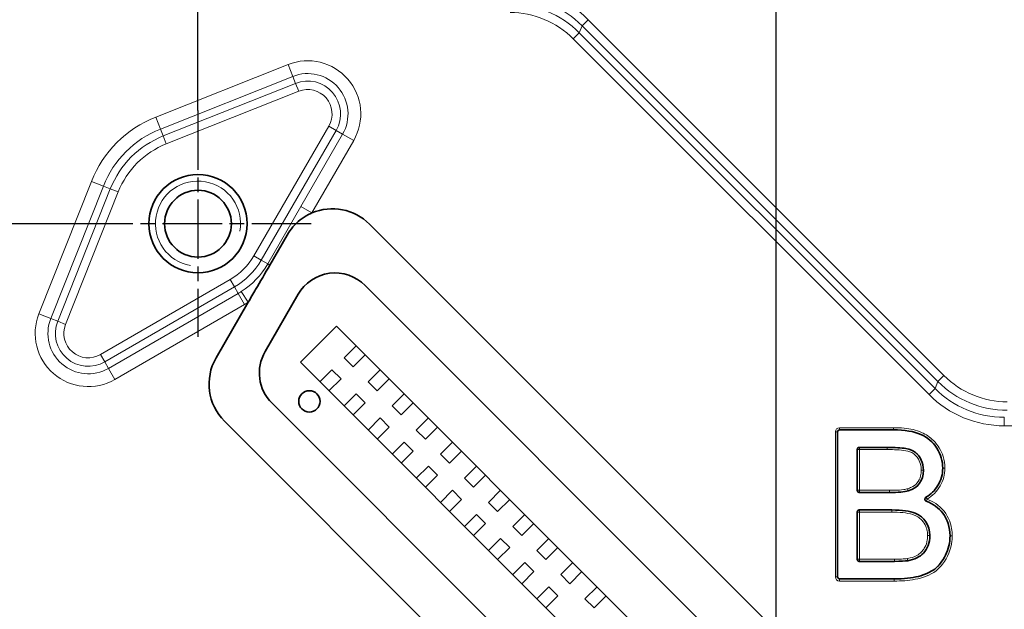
# Model space of a CAD drawing. Header units: millimetres. Extents: x 5 to 415, y 5 to 292.
# Tile 8 of 37: x 141 to 165, y 140 to 154. Entities that reach past the tile are written whole.
import ezdxf

# ---------------------------------------------------------------- set-up
doc = ezdxf.new("R2010")
doc.units = ezdxf.units.MM
doc.linetypes.add('CHAIN', pattern=[0.3543, 0.2362, -0.0295, 0.0591, -0.0295])
doc.linetypes.add('LONG_DASH_DOTTED', pattern=[0.3001, 0.2362, -0.0295, 0.0049, -0.0295])
for name, color, linetype, lineweight in [('Bemaßung (ISO)', 7, 'Continuous', 25), ('Mittelpunktmarkierung (ISO)', 7, 'LONG_DASH_DOTTED', 25), ('Sichtbar (ISO)', 7, 'Continuous', 35), ('Sichtbar schmal (ISO)', 7, 'Continuous', 18)]:
    doc.layers.add(name, color=color, linetype=linetype, lineweight=lineweight)
doc.styles.add('Notiztext (ISO)', font='isocpeur.ttf')
doc.dimstyles.new('Standard (ISO)', dxfattribs={"dimtxt": 3.5, "dimasz": 2.5, "dimexe": 2, "dimexo": 0, "dimgap": 0.762, "dimtad": 1, "dimtoh": 1, "dimdec": 8, "dimrnd": 1e-08, "dimdsep": 46, "dimtxsty": 'Notiztext (ISO)', "dimcen": 0.09, "dimdle": 10, "dimclrd": 256, "dimclre": 256, "dimclrt": 256, "dimadec": 6, "dimazin": 2, "dimtfac": 0.514286, "dimtdec": 3, "dimtmove": 0, "dimatfit": 3, "dimfxl": 1, "dimtolj": 1, "dimlwd": -1, "dimlwe": -1, "dimarcsym": 0})

# ---------------------------------------------------------------- blocks, each defined once
blk = doc.blocks.new('*D27')
at = {"layer": 'Bemaßung (ISO)', "transparency": 16777216}
for p, q in [((170.338, 161.722), (84.852, 161.722)), ((86.852, 159.222), (86.852, 112.522)), ((140.493, 110.022), (84.852, 110.022))]:
    blk.add_line(p, q, dxfattribs=at)
for points in [[(86.435, 159.222), (87.269, 159.222), (86.852, 161.722)], [(86.435, 112.522), (87.269, 112.522), (86.852, 110.022)]]:
    blk.add_solid(points, dxfattribs=at)
at = {"layer": 'Defpoints', "color": 0, "transparency": 16777216}
for p in [(170.338, 161.722), (86.852, 110.022), (140.493, 110.022)]:
    blk.add_point(p, dxfattribs=at)
at = {"layer": 'Bemaßung (ISO)', "transparency": 16777216, "insert": (82.59, 132.372), "char_height": 3.5, "attachment_point": 1, "rotation": 90, "style": 'Notiztext (ISO)'}
blk.add_mtext('\\A1;51.7', dxfattribs=at)
blk = doc.blocks.new('*D29')
at = {"layer": 'Bemaßung (ISO)', "transparency": 16777216}
for p, q in [((142.996, 149.21), (101.327, 149.21)), ((103.327, 146.71), (103.327, 112.522)), ((140.493, 110.022), (101.327, 110.022))]:
    blk.add_line(p, q, dxfattribs=at)
for points in [[(102.91, 146.71), (103.744, 146.71), (103.327, 149.21)], [(102.91, 112.522), (103.744, 112.522), (103.327, 110.022)]]:
    blk.add_solid(points, dxfattribs=at)
at = {"layer": 'Defpoints', "color": 0, "transparency": 16777216}
for p in [(142.996, 149.21), (103.327, 110.022), (140.493, 110.022)]:
    blk.add_point(p, dxfattribs=at)
at = {"layer": 'Bemaßung (ISO)', "transparency": 16777216, "insert": (99.065, 125.766), "char_height": 3.5, "attachment_point": 1, "rotation": 90, "style": 'Notiztext (ISO)'}
blk.add_mtext('\\A1;39.2', dxfattribs=at)
blk = doc.blocks.new('*D34')
at = {"layer": 'Bemaßung (ISO)', "transparency": 16777216}
for p, q in [((138.138, 169.667), (138.138, 184.346)), ((145.65, 151.865), (145.65, 184.346)), ((138.138, 182.346), (122.039, 182.346)), ((143.15, 182.346), (140.638, 182.346))]:
    blk.add_line(p, q, dxfattribs=at)
for points in [[(140.638, 182.763), (140.638, 181.929), (138.138, 182.346)], [(143.15, 182.763), (143.15, 181.929), (145.65, 182.346)]]:
    blk.add_solid(points, dxfattribs=at)
at = {"layer": 'Defpoints', "color": 0, "transparency": 16777216}
for p in [(138.138, 182.346), (138.138, 169.667), (145.65, 151.865)]:
    blk.add_point(p, dxfattribs=at)
at = {"layer": 'Bemaßung (ISO)', "transparency": 16777216, "insert": (122.801, 186.608), "char_height": 3.5, "attachment_point": 1, "style": 'Notiztext (ISO)'}
blk.add_mtext('\\A1;7.5', dxfattribs=at)
blk = doc.blocks.new('*D35')
at = {"layer": 'Bemaßung (ISO)', "transparency": 16777216}
for p, q in [((138.138, 169.667), (138.138, 189.927)), ((159.227, 138.288), (159.227, 189.927)), ((140.638, 187.927), (156.727, 187.927))]:
    blk.add_line(p, q, dxfattribs=at)
for points in [[(140.638, 188.344), (140.638, 187.51), (138.138, 187.927)], [(156.727, 188.344), (156.727, 187.51), (159.227, 187.927)]]:
    blk.add_solid(points, dxfattribs=at)
at = {"layer": 'Defpoints', "color": 0, "transparency": 16777216}
for p in [(159.227, 187.927), (138.138, 169.667), (159.227, 138.288)]:
    blk.add_point(p, dxfattribs=at)
at = {"layer": 'Bemaßung (ISO)', "transparency": 16777216, "insert": (145.532, 192.189), "char_height": 3.5, "attachment_point": 1, "style": 'Notiztext (ISO)'}
blk.add_mtext('\\A1;21.1', dxfattribs=at)
blk = doc.blocks.new('*D36')
at = {"layer": 'Bemaßung (ISO)', "transparency": 16777216}
for p, q in [((138.138, 169.667), (138.138, 198.249)), ((171.438, 119.542), (171.438, 198.249)), ((140.638, 196.249), (168.938, 196.249))]:
    blk.add_line(p, q, dxfattribs=at)
for points in [[(140.638, 196.665), (140.638, 195.832), (138.138, 196.249)], [(168.938, 196.665), (168.938, 195.832), (171.438, 196.249)]]:
    blk.add_solid(points, dxfattribs=at)
at = {"layer": 'Defpoints', "color": 0, "transparency": 16777216}
for p in [(171.438, 196.249), (138.138, 169.667), (171.438, 119.542)]:
    blk.add_point(p, dxfattribs=at)
at = {"layer": 'Bemaßung (ISO)', "transparency": 16777216, "insert": (150.938, 200.511), "char_height": 3.5, "attachment_point": 1, "style": 'Notiztext (ISO)'}
blk.add_mtext('\\A1;33.3', dxfattribs=at)

msp = doc.modelspace()

# ---------------------------------------------------------------- linework, layer by layer
at = {"layer": 'Mittelpunktmarkierung (ISO)', "linetype": 'CHAIN', "ltscale": 5.898996}
for p, q in [((145.65009183, 151.86470705), (145.65009183, 146.55598084)), ((148.30445494, 149.21034395), (142.99572873, 149.21034395))]:
    msp.add_line(p, q, dxfattribs=at)
at = {"layer": 'Sichtbar (ISO)'}
for p, q in [((149.67660882, 149.20019348), (159.21639157, 139.66041073)), ((147.33627015, 148.23682844), (147.74445973, 148.94383354)), ((149.57453447, 147.76077504), (157.77697313, 139.55833638)), ((147.22494515, 146.20880505), (148.00140229, 147.55366826)), ((146.07486158, 146.05847912), (146.82936329, 147.36531441)), ((148.05425489, 145.95765275), (148.90278303, 146.80618089)), ((148.90278303, 146.80618089), (156.82237898, 138.88658494)), ((149.36240244, 146.34656148), (149.07955972, 146.06371877)), ((149.57453447, 146.13442945), (149.29169176, 145.85158674)), ((155.97385084, 138.0380568), (148.05425489, 145.95765275)), ((149.07955972, 146.06371877), (149.29169176, 145.85158674)), ((148.5138743, 145.49803334), (148.79671701, 145.78087606)), ((149.00884905, 145.56874402), (148.79671701, 145.78087606)), ((149.92808786, 145.78087606), (149.64524515, 145.49803334)), ((148.72600633, 145.28590131), (149.00884905, 145.56874402)), ((149.64524515, 145.49803334), (149.85737718, 145.28590131)), ((150.1402199, 145.56874402), (149.85737718, 145.28590131)), ((149.07955972, 144.93234792), (149.36240244, 145.21519063)), ((149.57453447, 145.0030586), (149.36240244, 145.21519063)), ((150.49377329, 145.21519063), (150.21093057, 144.93234792)), ((155.01789636, 137.36766568), (147.38386377, 145.00169827)), ((149.29169176, 144.72021589), (149.57453447, 145.0030586)), ((150.70590532, 145.0030586), (150.42306261, 144.72021589)), ((150.21093057, 144.93234792), (150.42306261, 144.72021589)), ((154.58993587, 136.2541334), (146.27033149, 144.57373778)), ((149.64524515, 144.36666249), (149.92808786, 144.64950521)), ((150.1402199, 144.43737317), (149.92808786, 144.64950521)), ((151.05945871, 144.64950521), (150.776616, 144.36666249)), ((149.85737718, 144.15453046), (150.1402199, 144.43737317)), ((150.776616, 144.36666249), (150.98874803, 144.15453046)), ((151.27159075, 144.43737317), (150.98874803, 144.15453046)), ((160.66580739, 144.32081154), (160.66580739, 140.92342585)), ((161.97699834, 144.37080964), (160.71580549, 144.37080964)), ((150.21093057, 143.80097707), (150.49377329, 144.08381978)), ((150.70590532, 143.87168775), (150.49377329, 144.08381978)), ((151.62514414, 144.08381978), (151.34230142, 143.80097707)), ((150.42306261, 143.58884504), (150.70590532, 143.87168775)), ((151.34230142, 143.80097707), (151.55443346, 143.58884504)), ((151.83727617, 143.87168775), (151.55443346, 143.58884504)), ((161.12736615, 143.90993875), (161.12736615, 142.95091447)), ((161.8276081, 143.95993685), (161.17736425, 143.95993685)), ((150.776616, 143.23529164), (151.05945871, 143.51813436)), ((151.27159075, 143.30600232), (151.05945871, 143.51813436)), ((152.19082956, 143.51813436), (151.90798685, 143.23529164)), ((150.98874803, 143.02315961), (151.27159075, 143.30600232)), ((151.90798685, 143.23529164), (152.12011888, 143.02315961)), ((152.40296159, 143.30600232), (152.12011888, 143.02315961)), ((151.34230142, 142.66960622), (151.62514414, 142.95244893)), ((151.83727617, 142.7403169), (151.62514414, 142.95244893)), ((152.75651499, 142.95244893), (152.47367227, 142.66960622)), ((161.17736425, 142.90091637), (161.88362944, 142.90091637)), ((151.55443346, 142.45747419), (151.83727617, 142.7403169)), ((152.47367227, 142.66960622), (152.68580431, 142.45747419)), ((152.96864702, 142.7403169), (152.68580431, 142.45747419)), ((161.12736615, 142.44004549), (161.12736615, 141.33429864)), ((161.93698309, 142.49004358), (161.17736425, 142.49004358)), ((151.90798685, 142.10392079), (152.19082956, 142.38676351)), ((152.12011888, 141.89178876), (152.40296159, 142.17463147)), ((152.40296159, 142.17463147), (152.19082956, 142.38676351)), ((153.32220041, 142.38676351), (153.0393577, 142.10392079)), ((153.53433244, 142.17463147), (153.25148973, 141.89178876)), ((153.0393577, 142.10392079), (153.25148973, 141.89178876)), ((152.47367227, 141.53823537), (152.75651499, 141.82107808)), ((152.96864702, 141.60894605), (152.75651499, 141.82107808)), ((153.88788584, 141.82107808), (153.60504312, 141.53823537)), ((152.68580431, 141.32610334), (152.96864702, 141.60894605)), ((153.60504312, 141.53823537), (153.81717516, 141.32610334)), ((154.10001787, 141.60894605), (153.81717516, 141.32610334)), ((153.0393577, 140.97254994), (153.32220041, 141.25539266)), ((153.53433244, 141.04326062), (153.32220041, 141.25539266)), ((154.45357126, 141.25539266), (154.17072855, 140.97254994)), ((161.17736425, 141.28430054), (162.00100748, 141.28430054)), ((153.25148973, 140.76041791), (153.53433244, 141.04326062)), ((154.66570329, 141.04326062), (154.38286058, 140.76041791)), ((154.17072855, 140.97254994), (154.38286058, 140.76041791)), ((160.71580549, 140.87342776), (161.9983398, 140.87342776)), ((153.60504312, 140.40686452), (153.88788584, 140.68970723)), ((154.10001787, 140.4775752), (153.88788584, 140.68970723)), ((155.01925669, 140.68970723), (154.73641397, 140.40686452)), ((153.81717516, 140.19473249), (154.10001787, 140.4775752)), ((154.73641397, 140.40686452), (154.94854601, 140.19473249)), ((155.23138872, 140.4775752), (154.94854601, 140.19473249))]:
    msp.add_line(p, q, dxfattribs=at)
for centre, radius in [((145.65009183, 149.21034395), 1.1543631), ((145.65009183, 149.21034395), 0.7835), ((148.26638692, 145.03841394), 0.25)]:
    msp.add_circle(centre, radius, dxfattribs=at)
for centre, radius, start, end in [((148.80686748, 148.33045214), 1.23, 45, 113.136870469), ((148.86742769, 147.05366826), 1, 45, 150), ((148.09097055, 145.70880505), 1, 150, 225), ((147.14007283, 145.44347912), 1.23, 150, 225)]:
    msp.add_arc(centre, radius, start, end, dxfattribs=at)
for centre, major_axis in [((160.71580929, 144.32080773), (-0.03535803, 0.03535803)), ((161.17736805, 143.90993495), (-0.03535803, 0.03535803)), ((161.17736805, 142.95091827), (-0.03535803, -0.03535803)), ((161.17736805, 142.44004168), (-0.03535803, 0.03535803)), ((161.17736805, 141.33430245), (-0.03535803, -0.03535803)), ((160.71580929, 140.92342966), (-0.03535803, -0.03535803))]:
    msp.add_ellipse(centre, major_axis=major_axis, ratio=0.9999238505, start_param=5.49782522, end_param=7.0685453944, dxfattribs=at)
for points, knots in [([(147.74445973, 148.94383354), (147.82290884, 149.07971138), (147.92631534, 149.20026528), (148.10868825, 149.3452244), (148.1738757, 149.38752736), (148.26888115, 149.43691978), (148.29601686, 149.44975063), (148.32356487, 149.4615218)], [0, 0, 0, 0, 0.04706946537, 0.04706946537, 0.070604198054, 0.070604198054, 0.07978742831, 0.07978742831, 0.07978742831, 0.07978742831]), ([(146.82936329, 147.36531441), (146.88415986, 147.46022486), (146.94981947, 147.5731546), (147.10828473, 147.84496116), (147.23171164, 148.05572779), (147.33627015, 148.23682844)], [0.223049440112, 0.223049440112, 0.223049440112, 0.223049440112, 0.255927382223, 0.255927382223, 0.318662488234, 0.318662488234, 0.318662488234, 0.318662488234]), ([(163.13613136, 143.47577722), (163.13613136, 143.63736971), (163.09042025, 143.79138786), (162.99894429, 143.93792702), (162.90748692, 144.0844364), (162.78100236, 144.19317157), (162.61938316, 144.26421298), (162.45778629, 144.33524457), (162.24365027, 144.37080964), (161.97699834, 144.37080964)], [-3, -3, -3, -3, -2, -2, -2, -1, -1, -1, 0, 0, 0, 0]), ([(162.68257565, 143.42242356), (162.68257144, 143.59613808), (162.57341097, 143.827996), (162.30892451, 143.94145131), (162.01571714, 143.95993562), (161.8276081, 143.95993685)], [0, 0, 0, 0, 1.5, 2.25, 3, 3, 3, 3]), ([(162.74020197, 142.78743103), (162.85878783, 142.8607374), (162.95035033, 142.94991274), (163.01494571, 143.05496896), (163.09574967, 143.18638639), (163.13613136, 143.32662333), (163.13613136, 143.47577722)], [-1.7996984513, -1.7996984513, -1.7996984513, -1.7996984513, -1, -1, -1, 0, 0, 0, 0]), ([(162.74833727, 142.69831705), (162.74226942, 142.7006817), (162.73672142, 142.7042089), (162.72729105, 142.71319077), (162.72349853, 142.71855915), (162.71818554, 142.73044667), (162.71671554, 142.73685186), (162.71631364, 142.74986509), (162.7173855, 142.75634856), (162.72160002, 142.76759545), (162.72436732, 142.77239291), (162.73135241, 142.78089339), (162.73552261, 142.78453839), (162.74020197, 142.78743103)], [0, 0, 0, 0, 0.001953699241, 0.001953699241, 0.003906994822, 0.003906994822, 0.005859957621, 0.005859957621, 0.007812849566, 0.007812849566, 0.009463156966, 0.009463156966, 0.011113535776, 0.011113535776, 0.011113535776, 0.011113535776]), ([(163.30686306, 141.88583822), (163.30686306, 142.09011774), (163.25004576, 142.26675261), (163.13639915, 142.41591379), (163.04163929, 142.5402861), (162.91231591, 142.63441446), (162.74833727, 142.69831705)], [-2, -2, -2, -2, -1, -1, -1, -0.1661049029, -0.1661049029, -0.1661049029, -0.1661049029]), ([(162.83196589, 141.8885059), (162.83195946, 142.1323603), (162.70204898, 142.32836004), (162.36521359, 142.46738312), (162.18715891, 142.49004138), (161.93698309, 142.49004358)], [0, 0, 0, 0, 1.875, 1.875, 3, 3, 3, 3]), ([(161.9983398, 140.87342776), (162.22234897, 140.87342776), (162.41121052, 140.8929878), (162.56489975, 140.93207639), (162.71860525, 140.97116912), (162.84604307, 141.02890567), (162.94724656, 141.10525216), (163.04842541, 141.18158006), (163.13366924, 141.2898884), (163.20295867, 141.43024391), (163.27222914, 141.57056102), (163.30686306, 141.72240531), (163.30686306, 141.88583822)], [-4, -4, -4, -4, -3, -3, -3, -2, -2, -2, -1, -1, -1, 0, 0, 0, 0])]:
    msp.add_open_spline(points, degree=3, knots=knots, dxfattribs=at)
for points in [[(162.32684442, 142.94098787), (162.56200444, 143.01225478), (162.68256968, 143.17657721), (162.68257565, 143.42242356)], [(161.88362944, 142.90091637), (162.0899808, 142.9009177), (162.23764547, 142.91423128), (162.32684094, 142.94098682)], [(162.31603012, 141.3003281), (162.47627094, 141.32970793), (162.71235273, 141.43266308), (162.83196242, 141.72017376), (162.83196589, 141.8885059)], [(162.00100748, 141.28430054), (162.15042445, 141.28430108), (162.25536797, 141.28962431), (162.31602155, 141.30032656)]]:
    msp.add_open_spline(points, degree=3, dxfattribs=at)
at = {"layer": 'Sichtbar schmal (ISO)'}
for p, q in [((154.81194271, 153.99765821), (154.67056981, 153.85628532)), ((163.16509559, 145.64450533), (154.81194271, 153.99765821)), ((154.60255675, 153.69208726), (154.67056981, 153.85628532)), ((154.67056981, 153.85628532), (163.0237227, 145.50313244)), ((154.60255675, 153.69208726), (154.46118386, 153.55071437)), ((154.46118386, 153.55071437), (162.81433674, 145.19756149)), ((162.95570963, 145.33893438), (154.60255675, 153.69208726)), ((147.76560631, 152.94499182), (144.65702203, 151.71001075)), ((147.87630219, 152.666358), (147.76560631, 152.94499182)), ((144.76771792, 151.43137693), (147.87630219, 152.666358)), ((147.87630219, 152.666358), (147.94099287, 152.50352439)), ((147.94099287, 152.50352439), (144.83240859, 151.26854333)), ((147.94099287, 152.50352439), (148.01479013, 152.31776852)), ((144.90620585, 151.08278745), (148.01479013, 152.31776852)), ((144.76771792, 151.43137693), (144.65702203, 151.71001075)), ((144.76771792, 151.43137693), (144.83240859, 151.26854333)), ((148.72129965, 151.50023589), (146.9619454, 148.45294494)), ((148.72129965, 151.50023589), (148.89439922, 151.40029681)), ((144.83240859, 151.26854333), (144.90620585, 151.08278745)), ((147.13504496, 148.35300586), (148.89439922, 151.40029681)), ((149.04613831, 151.31269021), (148.06391551, 149.61143043)), ((149.04613831, 151.31269021), (148.89439922, 151.40029681)), ((149.30578766, 151.16278158), (149.04613831, 151.31269021)), ((148.32356487, 149.4615218), (149.30578766, 151.16278158)), ((143.15042503, 150.20341375), (141.91544396, 147.09482947)), ((142.19407778, 146.98413359), (143.42905885, 150.09271786)), ((143.42905885, 150.09271786), (143.15042503, 150.20341375)), ((143.42905885, 150.09271786), (143.59189245, 150.02802719)), ((143.59189245, 150.02802719), (142.35691139, 146.91944291)), ((142.54266726, 146.84564565), (143.77764833, 149.95422993)), ((143.59189245, 150.02802719), (143.77764833, 149.95422993)), ((148.06391551, 149.61143043), (147.28678405, 148.26539925)), ((148.06391551, 149.61143043), (148.32356487, 149.4615218)), ((147.13504496, 148.35300586), (146.9619454, 148.45294494)), ((147.28678405, 148.26539925), (147.13504496, 148.35300586)), ((147.28678405, 148.26539925), (147.33627015, 148.23682844)), ((146.40749084, 147.89849038), (143.36019989, 146.13913613)), ((143.46013897, 145.96603656), (146.50742992, 147.72539082)), ((146.50742992, 147.72539082), (146.40749084, 147.89849038)), ((146.59503653, 147.57365173), (146.50742992, 147.72539082)), ((146.59503653, 147.57365173), (143.54774557, 145.81429747)), ((146.59503653, 147.57365173), (146.74494515, 147.31400237)), ((146.82936329, 147.36531441), (146.66789603, 147.61793806)), ((143.6976542, 145.55464812), (146.74494515, 147.31400237)), ((142.19407778, 146.98413359), (141.91544396, 147.09482947)), ((142.19407778, 146.98413359), (142.35691139, 146.91944291)), ((142.35691139, 146.91944291), (142.54266726, 146.84564565)), ((143.46013897, 145.96603656), (143.36019989, 146.13913613)), ((143.54774557, 145.81429747), (143.46013897, 145.96603656)), ((143.54774557, 145.81429747), (143.6976542, 145.55464812)), ((163.16509559, 145.64450533), (163.0237227, 145.50313244)), ((163.0237227, 145.50313244), (162.95570963, 145.33893438)), ((162.95570963, 145.33893438), (162.81433674, 145.19756149)), ((164.58149792, 144.66551082), (164.58149792, 144.46557936)), ((160.6149328, 144.32168804), (160.61492899, 140.92255317)), ((160.66493089, 144.32168804), (160.66580739, 144.32081154)), ((160.66493089, 140.92254936), (160.66493089, 144.32168804)), ((160.71492899, 144.37168613), (160.71492899, 144.42168423)), ((161.97699834, 144.42168423), (160.71492899, 144.42168423)), ((160.71580549, 144.37080964), (160.71492899, 144.37168613)), ((160.71492899, 144.37168613), (161.97699834, 144.37168613)), ((161.97699834, 144.37168613), (161.97699834, 144.42168423)), ((161.97699834, 144.37168613), (161.97699834, 144.37080964)), ((164.58149792, 144.46557936), (191.3009485, 144.46557936)), ((161.12736615, 143.90993875), (161.12824264, 143.90906226)), ((161.12824264, 143.90906226), (161.12824264, 142.95179096)), ((161.12824264, 143.90906226), (161.17824074, 143.90906226)), ((161.17824074, 143.95906036), (161.17736425, 143.95993685)), ((161.8276081, 143.95906036), (161.17824074, 143.95906036)), ((161.17824074, 143.90906226), (161.17824074, 143.95906036)), ((161.17824074, 143.90906226), (161.82760777, 143.90906226)), ((161.17824074, 142.95179096), (161.17824074, 143.90906226)), ((161.82760777, 143.90906226), (161.8276081, 143.95906036)), ((161.8276081, 143.95906036), (161.8276081, 143.95993685)), ((162.63170106, 143.42242478), (162.68169915, 143.42242356)), ((162.68169915, 143.42242356), (162.68257565, 143.42242356)), ((163.13700785, 143.47577722), (163.13613136, 143.47577722)), ((163.13700785, 143.47577722), (163.18700595, 143.47577722)), ((161.12824264, 142.95179096), (161.12736615, 142.95091447)), ((161.17824074, 142.95179096), (161.12824264, 142.95179096)), ((161.17736425, 142.90091637), (161.17824074, 142.90179286)), ((161.88362944, 142.95179096), (161.17824074, 142.95179096)), ((161.17824074, 142.90179286), (161.17824074, 142.95179096)), ((161.17824074, 142.90179286), (161.88362944, 142.90179286)), ((161.88362944, 142.95179096), (161.88362944, 142.90179286)), ((161.88362944, 142.90179286), (161.88362944, 142.90091637)), ((162.31222376, 142.9897163), (162.32658908, 142.94182635)), ((162.32659023, 142.9418267), (162.32684442, 142.94098787)), ((162.76844448, 142.74508105), (162.742087, 142.78756743)), ((162.75022131, 142.69852221), (162.76844448, 142.74508105)), ((161.12736615, 142.44004549), (161.12824264, 142.43916899)), ((161.12824264, 142.43916899), (161.12824264, 141.33517513)), ((161.12824264, 142.43916899), (161.17824074, 142.43916899)), ((161.17824074, 142.48916709), (161.17736425, 142.49004358)), ((161.93698309, 142.48916709), (161.17824074, 142.48916709)), ((161.17824074, 142.43916899), (161.17824074, 142.48916709)), ((161.17824074, 142.43916899), (161.93698309, 142.43916899)), ((161.17824074, 141.33517513), (161.17824074, 142.43916899)), ((161.93698309, 142.48916709), (161.93698309, 142.49004358)), ((161.93698309, 142.43916899), (161.93698309, 142.48916709)), ((162.7810913, 141.8885059), (162.83108939, 141.8885059)), ((162.83108939, 141.8885059), (162.83196589, 141.8885059)), ((163.30773956, 141.88583822), (163.30686306, 141.88583822)), ((163.30773956, 141.88583822), (163.35773766, 141.88583822)), ((161.12824264, 141.33517513), (161.12736615, 141.33429864)), ((161.17824074, 141.33517513), (161.12824264, 141.33517513)), ((161.17736425, 141.28430054), (161.17824074, 141.28517704)), ((162.00100748, 141.33517513), (161.17824074, 141.33517513)), ((161.17824074, 141.28517704), (161.17824074, 141.33517513)), ((161.17824074, 141.28517704), (162.00100748, 141.28517704)), ((162.00100748, 141.33517513), (162.00100748, 141.28517704)), ((162.00100748, 141.28517704), (162.00100748, 141.28430054)), ((162.31587206, 141.30119023), (162.31603012, 141.3003281)), ((160.66580739, 140.92342585), (160.66493089, 140.92254936)), ((160.71492899, 140.87255126), (160.71580549, 140.87342776)), ((161.9983398, 140.87255126), (160.71492899, 140.87255126)), ((160.71492899, 140.82255317), (161.9983398, 140.82255317)), ((161.9983398, 140.87255126), (161.9983398, 140.87342776)), ((161.9983398, 140.87255126), (161.9983398, 140.82255317))]:
    msp.add_line(p, q, dxfattribs=at)
for centre, radius, start, end in [((148.22596524, 151.78621735), 1.24687153, 330, 111.666977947), ((148.22596524, 151.78621735), 0.94705428, 330, 111.666977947), ((148.22596524, 151.78621735), 0.77184108, 330, 111.666977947), ((148.22596524, 151.78621735), 0.57196291, 330, 111.666977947), ((145.65009183, 149.21034395), 2.68970663, 111.666977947, 158.333022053), ((145.65009183, 149.21034395), 2.38988938, 111.666977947, 158.333022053), ((145.65009183, 149.21034395), 2.21467618, 111.666977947, 158.333022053), ((145.65009183, 149.21034395), 2.01479801, 111.666977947, 158.333022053), ((145.65009183, 149.21034395), 1, 350, 260), ((145.65009183, 149.21034395), 1.51479801, 300, 330), ((145.65009183, 149.21034395), 1.71467618, 300, 330), ((145.65009183, 149.21034395), 1.88988938, 302.585139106, 330), ((145.65009183, 149.21034395), 1.88988938, 300, 302.585139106), ((145.65009183, 149.21034395), 2.18970663, 300, 302.585139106), ((143.07421843, 146.63447054), 1.24687153, 158.333022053, 300), ((143.07421843, 146.63447054), 0.94705428, 158.333022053, 300), ((143.07421843, 146.63447054), 0.77184108, 158.333022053, 300), ((143.07421843, 146.63447054), 0.57196291, 158.333022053, 300), ((160.71493661, 144.32168042), 0.10000762, 90.004363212, 179.997818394), ((161.17824074, 143.90906226), 0.0499981, 90, 179.995636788), ((161.17824074, 142.95179096), 0.0499981, 180, 269.995636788), ((161.17824074, 142.43916899), 0.0499981, 90, 179.995636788), ((161.17824074, 141.33517513), 0.0499981, 180, 269.995636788), ((160.71493661, 140.92255697), 0.10000762, 180.002181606, 269.997818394)]:
    msp.add_arc(centre, radius, start, end, dxfattribs=at)
for centre, major_axis, ratio, start_param, end_param in [((153.0440717, 152.22878336), (0.95709279, 2.31062639), 0.9995985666, 5.890628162, 6.6757424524), ((153.0440717, 152.22878336), (0.88058683, 2.12592466), 0.999528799, 5.890628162, 6.6757424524), ((152.97617221, 152.06485949), (0.88046391, 2.1256279), 0.999668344, 5.890628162, 6.6757424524), ((152.97617221, 152.06485949), (0.80395794, 1.94092617), 0.9995985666, 5.890628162, 6.6757424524), ((164.65010724, 147.13036021), (-0.80395794, -1.94092617), 0.9995985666, 5.890628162, 6.6757424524), ((164.65010724, 147.13036021), (-0.88046391, -2.1256279), 0.999668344, 5.890628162, 6.6757424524), ((164.58220775, 146.96643634), (-0.95709279, -2.31062639), 0.9995985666, 5.890628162, 6.6757424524), ((164.58220775, 146.96643634), (-0.88058683, -2.12592466), 0.999528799, 5.890628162, 6.6757424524), ((160.6149328, 144.32168804), (0.05, 0.00000003), 0.0000761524, 4.7123128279, 6.2744586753), ((160.71493661, 144.32168042), (-0.03536342, 0.03536342), 0.999771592, 5.49782522, 7.0685453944), ((162.76844448, 142.74508105), (-0.02635749, 0.04248638), 0.9998862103, 0, 2.2131025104), ((160.6149328, 140.92254936), (0.05, -0.00000003), 0.0000761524, 0.0087266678, 1.5708724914), ((160.71493661, 140.92255697), (-0.03536342, -0.03536342), 0.999771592, 5.49782522, 7.0685453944), ((160.71492899, 140.82255317), (-0.00000003, 0.05), 0.0000761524, 4.7123128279, 6.2744586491)]:
    msp.add_ellipse(centre, major_axis=major_axis, ratio=ratio, start_param=start_param, end_param=end_param, dxfattribs=at)
for points, knots in [([(163.18700595, 143.47577722), (163.18700595, 143.56652438), (163.17274659, 143.65864694), (163.10019484, 143.88486766), (163.02345705, 144.014682), (162.84183419, 144.19959866), (162.74409997, 144.26496491), (162.63985516, 144.3107868), (162.51122469, 144.36732767), (162.37120199, 144.39525372), (162.14694749, 144.41820642), (162.06182669, 144.42168423), (161.97699834, 144.42168423)], [0, 0, 0, 0, 0.02722414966, 0.02722414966, 0.07078278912, 0.07078278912, 0.10490915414, 0.10490915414, 0.10490915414, 0.14701859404, 0.14701859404, 0.17246710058, 0.17246710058, 0.17246710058, 0.17246710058]), ([(161.97699834, 144.37168613), (162.06043644, 144.37168613), (162.14391811, 144.36825718), (162.36270027, 144.34586459), (162.49807343, 144.31849337), (162.61973586, 144.26501538), (162.71882814, 144.22145833), (162.81078812, 144.15985574), (162.98188453, 143.98565643), (163.05506358, 143.86187125), (163.12358812, 143.64820763), (163.13700785, 143.56152457), (163.13700785, 143.47577722)], [-0.17246710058, -0.17246710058, -0.17246710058, -0.17246710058, -0.14701859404, -0.14701859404, -0.10490915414, -0.10490915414, -0.10490915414, -0.07078278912, -0.07078278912, -0.02722414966, -0.02722414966, 0, 0, 0, 0]), ([(161.82760777, 143.90906226), (161.88511162, 143.90906188), (161.94271012, 143.90821976), (162.07380519, 143.9031492), (162.14706877, 143.89839734), (162.28529116, 143.87886447), (162.35040112, 143.86618344), (162.47442465, 143.80357406), (162.52692873, 143.74837502), (162.59204084, 143.63606968), (162.61116093, 143.58275784), (162.628465, 143.49267831), (162.63170021, 143.45736095), (162.63170106, 143.42242235)], [0, 0, 0, 0, 0.01725115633, 0.01725115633, 0.03932448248, 0.03932448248, 0.05892410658, 0.05892410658, 0.08072579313, 0.08072579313, 0.09749632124, 0.09749632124, 0.10797790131, 0.10797790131, 0.10797790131, 0.10797790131]), ([(162.68169915, 143.42242356), (162.68169823, 143.46041973), (162.67818175, 143.49890169), (162.65927509, 143.5973238), (162.63837244, 143.65583934), (162.56618205, 143.78035327), (162.50658719, 143.84334556), (162.3642748, 143.91518753), (162.29474447, 143.92802345), (162.15129724, 143.94829464), (162.07679103, 143.95306918), (161.94381922, 143.95821234), (161.88561748, 143.95905998), (161.8276081, 143.95906036)], [-0.10797790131, -0.10797790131, -0.10797790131, -0.10797790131, -0.09749632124, -0.09749632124, -0.08072579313, -0.08072579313, -0.05892410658, -0.05892410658, -0.03932448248, -0.03932448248, -0.01725115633, -0.01725115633, 0, 0, 0, 0]), ([(162.63170106, 143.42242478), (162.63169999, 143.37852255), (162.62758046, 143.33426842), (162.6024831, 143.22768603), (162.57291225, 143.16657933), (162.49313456, 143.07888951), (162.45014953, 143.04854433), (162.3739438, 143.01082576), (162.34320161, 142.99911146), (162.3122237, 142.9897165)], [0, 0, 0, 0, 0.013170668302, 0.013170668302, 0.032828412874, 0.032828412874, 0.048388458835, 0.048388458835, 0.058099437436, 0.058099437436, 0.058099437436, 0.058099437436]), ([(162.32659023, 142.9418267), (162.35985838, 142.95190884), (162.39321997, 142.96457935), (162.47690499, 143.00599976), (162.52530611, 143.03995442), (162.61597424, 143.13961469), (162.64955917, 143.20946908), (162.6773136, 143.32733584), (162.68169801, 143.37539642), (162.68169915, 143.42242356)], [-0.058113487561, -0.058113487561, -0.058113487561, -0.058113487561, -0.048388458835, -0.048388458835, -0.032828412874, -0.032828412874, -0.013170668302, -0.013170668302, 0, 0, 0, 0]), ([(163.13700785, 143.47577722), (163.13700785, 143.40691383), (163.12813605, 143.33743503), (163.09200866, 143.20383033), (163.06511565, 143.14012298), (163.0306421, 143.07973077), (162.99616855, 143.01933856), (162.95466595, 142.96476737), (162.85707009, 142.86723786), (162.80132248, 142.82431564), (162.742087, 142.78756743)], [-0.087632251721, -0.087632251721, -0.087632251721, -0.087632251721, -0.065724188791, -0.065724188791, -0.043816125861, -0.043816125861, -0.043816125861, -0.02190806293, -0.02190806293, 0, 0, 0, 0]), ([(162.76844448, 142.74508105), (162.8304998, 142.78357861), (162.88937736, 142.82883921), (162.99304262, 142.932434), (163.03764408, 142.99114279), (163.07406384, 143.05494444), (163.11048359, 143.11874608), (163.1391051, 143.18645894), (163.17756899, 143.32870439), (163.18700595, 143.40275034), (163.18700595, 143.47577722)], [0, 0, 0, 0, 0.02190806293, 0.02190806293, 0.043816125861, 0.043816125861, 0.043816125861, 0.065724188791, 0.065724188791, 0.087632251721, 0.087632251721, 0.087632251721, 0.087632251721]), ([(162.31222376, 142.9897163), (162.28299058, 142.98094736), (162.2529218, 142.9752989), (162.15358756, 142.96041038), (162.08391456, 142.95622176), (161.97073685, 142.95237526), (161.92716263, 142.95179124), (161.88362911, 142.95179096)], [0, 0, 0, 0, 0.009156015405, 0.009156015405, 0.030052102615, 0.030052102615, 0.043112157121, 0.043112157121, 0.043112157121, 0.043112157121]), ([(161.88362944, 142.90179286), (161.92762214, 142.90179315), (161.97173459, 142.90238221), (162.08673369, 142.90629062), (162.15765616, 142.91046364), (162.26179745, 142.92607264), (162.29357889, 142.93192444), (162.32658908, 142.94182635)], [-0.043112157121, -0.043112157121, -0.043112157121, -0.043112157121, -0.030052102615, -0.030052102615, -0.009156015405, -0.009156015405, 0, 0, 0, 0]), ([(162.742087, 142.78756743), (162.74192811, 142.78755593), (162.74176916, 142.78754443), (162.74161014, 142.78753293), (162.74137572, 142.78751596), (162.74114115, 142.78749899), (162.74067176, 142.78746503), (162.74043693, 142.78744803), (162.74020197, 142.78743103)], [0.004957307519, 0.004957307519, 0.004957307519, 0.004957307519, 0.00750142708, 0.00750142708, 0.00750142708, 0.011252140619, 0.011252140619, 0.015002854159, 0.015002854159, 0.015002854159, 0.015002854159]), ([(162.74833727, 142.69831705), (162.74857212, 142.69834261), (162.74880682, 142.69836816), (162.74927597, 142.69841923), (162.74951041, 142.69844477), (162.74974471, 142.69847029), (162.74990364, 142.6984876), (162.75006251, 142.6985049), (162.75022131, 142.69852221)], [-0.015002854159, -0.015002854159, -0.015002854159, -0.015002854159, -0.011252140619, -0.011252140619, -0.00750142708, -0.00750142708, -0.00750142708, -0.004957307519, -0.004957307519, -0.004957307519, -0.004957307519]), ([(162.75022131, 142.69852221), (162.81784422, 142.67205454), (162.88275965, 142.63909746), (163.08241716, 142.50485141), (163.19284636, 142.36667661), (163.29027462, 142.107538), (163.30773956, 141.9960453), (163.30773956, 141.88583822)], [-0.11073203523, -0.11073203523, -0.11073203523, -0.11073203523, -0.08798958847, -0.08798958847, -0.03456206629, -0.03456206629, 0, 0, 0, 0]), ([(163.35773766, 141.88583822), (163.35773766, 142.00104511), (163.33942671, 142.11887653), (163.23600973, 142.39394385), (163.11825834, 142.54100166), (162.90727634, 142.68286209), (162.83903797, 142.71745069), (162.76844448, 142.74508105)], [0, 0, 0, 0, 0.03456206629, 0.03456206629, 0.08798958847, 0.08798958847, 0.11073203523, 0.11073203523, 0.11073203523, 0.11073203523]), ([(162.83108939, 141.8885059), (162.83108939, 141.92726972), (162.82800197, 141.96688161), (162.81378327, 142.04558702), (162.80255364, 142.0846075), (162.76252517, 142.18089165), (162.72672365, 142.236243), (162.61895569, 142.35171419), (162.53498848, 142.40167149), (162.44798022, 142.43045618), (162.36701339, 142.4572422), (162.28549038, 142.46928352), (162.11530515, 142.48630585), (162.02586223, 142.48916709), (161.93698309, 142.48916709)], [-0.11454434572, -0.11454434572, -0.11454434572, -0.11454434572, -0.10370206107, -0.10370206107, -0.09276508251, -0.09276508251, -0.07534167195, -0.07534167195, -0.04994295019, -0.04994295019, -0.04994295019, -0.02631196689, -0.02631196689, 0, 0, 0, 0]), ([(161.93698309, 142.43916899), (162.02468965, 142.43916899), (162.11269322, 142.43631952), (162.27839101, 142.41974604), (162.35737739, 142.40776691), (162.43227654, 142.38298825), (162.5127786, 142.35635599), (162.58842124, 142.31115256), (162.68604332, 142.20655248), (162.7186504, 142.15618373), (162.75494714, 142.06887584), (162.7651764, 142.0334061), (162.7782107, 141.96125676), (162.7810913, 141.92464685), (162.7810913, 141.8885059)], [0, 0, 0, 0, 0.02631196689, 0.02631196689, 0.04994295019, 0.04994295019, 0.04994295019, 0.07534167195, 0.07534167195, 0.09276508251, 0.09276508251, 0.10370206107, 0.10370206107, 0.11454434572, 0.11454434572, 0.11454434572, 0.11454434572]), ([(163.30773956, 141.88583822), (163.30773956, 141.84569344), (163.30564, 141.80546141), (163.28084976, 141.57942516), (163.20797097, 141.3998619), (163.05172382, 141.19610032), (163.00278298, 141.14605013), (162.94777442, 141.10455244), (162.81422304, 141.00380315), (162.64762065, 140.94447522), (162.32208511, 140.88191832), (162.15907, 140.87255126), (161.9983398, 140.87255126)], [-0.19538118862, -0.19538118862, -0.19538118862, -0.19538118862, -0.18281752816, -0.18281752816, -0.12425928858, -0.12425928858, -0.1021229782, -0.1021229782, -0.1021229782, -0.04884529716, -0.04884529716, 0, 0, 0, 0]), ([(161.9983398, 140.82255317), (162.16115746, 140.82255317), (162.32685974, 140.83192295), (162.66213957, 140.89635238), (162.83585215, 140.95749041), (162.9778852, 141.06463815), (163.03689842, 141.10915689), (163.08901477, 141.16256591), (163.25395622, 141.37766571), (163.32958532, 141.56517988), (163.35554703, 141.80189747), (163.35773766, 141.84395935), (163.35773766, 141.88583822)], [0, 0, 0, 0, 0.04884529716, 0.04884529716, 0.1021229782, 0.1021229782, 0.1021229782, 0.12425928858, 0.12425928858, 0.18281752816, 0.18281752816, 0.19538118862, 0.19538118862, 0.19538118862, 0.19538118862]), ([(162.7810913, 141.8885059), (162.7810913, 141.85486824), (162.77885622, 141.82083399), (162.76471646, 141.72726789), (162.74650452, 141.66915114), (162.7177145, 141.61600035), (162.69972075, 141.5827811), (162.67857308, 141.55105722), (162.65402075, 141.52254231), (162.62641484, 141.49048101), (162.5941174, 141.46220992), (162.55786093, 141.43982938), (162.49985058, 141.40402052), (162.43585508, 141.38052386), (162.34918171, 141.35877265), (162.32811401, 141.35426929), (162.30701947, 141.35039866)], [0, 0, 0, 0, 0.010091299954, 0.010091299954, 0.028106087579, 0.028106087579, 0.028106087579, 0.039365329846, 0.039365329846, 0.039365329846, 0.052024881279, 0.052024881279, 0.052024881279, 0.072280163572, 0.072280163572, 0.078714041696, 0.078714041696, 0.078714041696, 0.078714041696]), ([(162.31587206, 141.30119023), (162.33798351, 141.30524399), (162.36015238, 141.30997734), (162.45162144, 141.33293205), (162.52026463, 141.3578652), (162.58412339, 141.39728419), (162.62496949, 141.42249784), (162.6612962, 141.45436537), (162.69190917, 141.48991905), (162.71913595, 141.52154005), (162.74223536, 141.55629405), (162.76167743, 141.5921871), (162.79346434, 141.65087063), (162.8134056, 141.71484967), (162.8287118, 141.8161344), (162.83108939, 141.85266949), (162.83108939, 141.8885059)], [-0.078730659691, -0.078730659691, -0.078730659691, -0.078730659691, -0.072280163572, -0.072280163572, -0.052024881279, -0.052024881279, -0.052024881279, -0.039365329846, -0.039365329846, -0.039365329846, -0.028106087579, -0.028106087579, -0.028106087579, -0.010091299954, -0.010091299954, 0, 0, 0, 0]), ([(162.30701946, 141.35039867), (162.28673665, 141.34682818), (162.26624067, 141.34465592), (162.19562214, 141.33856936), (162.14538903, 141.33693992), (162.06378819, 141.33540537), (162.03239306, 141.33517513), (162.00100748, 141.33517513)], [0.00001633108, 0.00001633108, 0.00001633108, 0.00001633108, 0.00619478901, 0.00619478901, 0.021259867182, 0.021259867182, 0.03067554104, 0.03067554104, 0.03067554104, 0.03067554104]), ([(162.00100748, 141.28517704), (162.03264515, 141.28517704), (162.06433663, 141.28540875), (162.14695573, 141.28696245), (162.19783084, 141.28857627), (162.27144557, 141.29492107), (162.29290081, 141.29713647), (162.31586923, 141.30118972)], [-0.03067554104, -0.03067554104, -0.03067554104, -0.03067554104, -0.021259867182, -0.021259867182, -0.00619478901, -0.00619478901, 0, 0, 0, 0]), ([(162.30701947, 141.35039866), (162.3081805, 141.34399441), (162.30934083, 141.33759259), (162.31148511, 141.32574787), (162.31246821, 141.32030954), (162.31410785, 141.3112114), (162.31476375, 141.3075551), (162.31564803, 141.30257279), (162.31587544, 141.30124859), (162.31587206, 141.30119023)], [0, 0, 0, 0, 0.25, 0.25, 0.5000000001, 0.5000000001, 0.7500000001, 0.7500000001, 1.0000000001, 1.0000000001, 1.0000000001, 1.0000000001])]:
    msp.add_open_spline(points, degree=3, knots=knots, dxfattribs=at)

# ---------------------------------------------------------------- dimensions: what is measured, and where the dimension line sits
at = {"layer": 'Bemaßung (ISO)'}
for base, p1, p2, override, picture, middle in [((171.4383169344, 196.2488004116), (138.1383169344, 169.6671188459), (171.4383169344, 119.5421395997), {"dimgap": 0.762, "dimtoh": 0, "dimdec": 8, "dimtol": 0, "dimlim": 0, "dimtp": 0, "dimtm": 0, "dimtdec": 3, "dimtofl": 0, "dimatfit": 1}, '*D36', (154.7883169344, 196.2488004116)), ((159.22654203, 187.92713615), (138.13831693, 169.66711885), (159.22654203, 138.28825685), {"dimgap": 0.762, "dimtoh": 0, "dimdec": 1, "dimtol": 0, "dimlim": 0, "dimtp": 0, "dimtm": 0, "dimtdec": 3, "dimtofl": 0, "dimatfit": 1}, '*D35', (148.68242948, 187.92713615))]:
    dim = msp.add_linear_dim(base=base, p1=p1, p2=p2, dimstyle='Standard (ISO)', override=override, dxfattribs=at)
    dim.commit()
    dim.dimension.update_dxf_attribs({"geometry": picture, "text_midpoint": middle, "dimtype": 160})
for base, p1, p2, angle, override, picture, middle in [((138.13831693, 182.34613152), (145.65009183, 151.86470705), (138.13831693, 169.66711885), 180, {"dimgap": 0.762, "dimtoh": 0, "dimdec": 1, "dimtol": 0, "dimlim": 0, "dimtp": 0, "dimtm": 0, "dimtdec": 3, "dimtofl": 0, "dimatfit": 2}, '*D34', (125.42631723, 182.34613152)), ((86.8520729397, 110.0221188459), (170.3383169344, 161.7221188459), (140.4933169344, 110.0221188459), 90, {"dimgap": 0.762, "dimtoh": 0, "dimdec": 8, "dimtol": 0, "dimlim": 0, "dimtp": 0, "dimtm": 0, "dimtdec": 3, "dimtofl": 0, "dimatfit": 1}, '*D27', (86.8520729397, 135.8721188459)), ((103.32700649, 110.02211885), (142.99572873, 149.21034395), (140.49331693, 110.02211885), 90, {"dimgap": 0.762, "dimtoh": 0, "dimdec": 1, "dimtol": 0, "dimlim": 0, "dimtp": 0, "dimtm": 0, "dimtdec": 3, "dimtofl": 0, "dimatfit": 1}, '*D29', (103.32700649, 129.6162314))]:
    dim = msp.add_linear_dim(base=base, p1=p1, p2=p2, angle=angle, dimstyle='Standard (ISO)', override=override, dxfattribs=at)
    dim.commit()
    dim.dimension.update_dxf_attribs({"geometry": picture, "text_midpoint": middle, "dimtype": 160})

doc.saveas('drawing.dxf')
